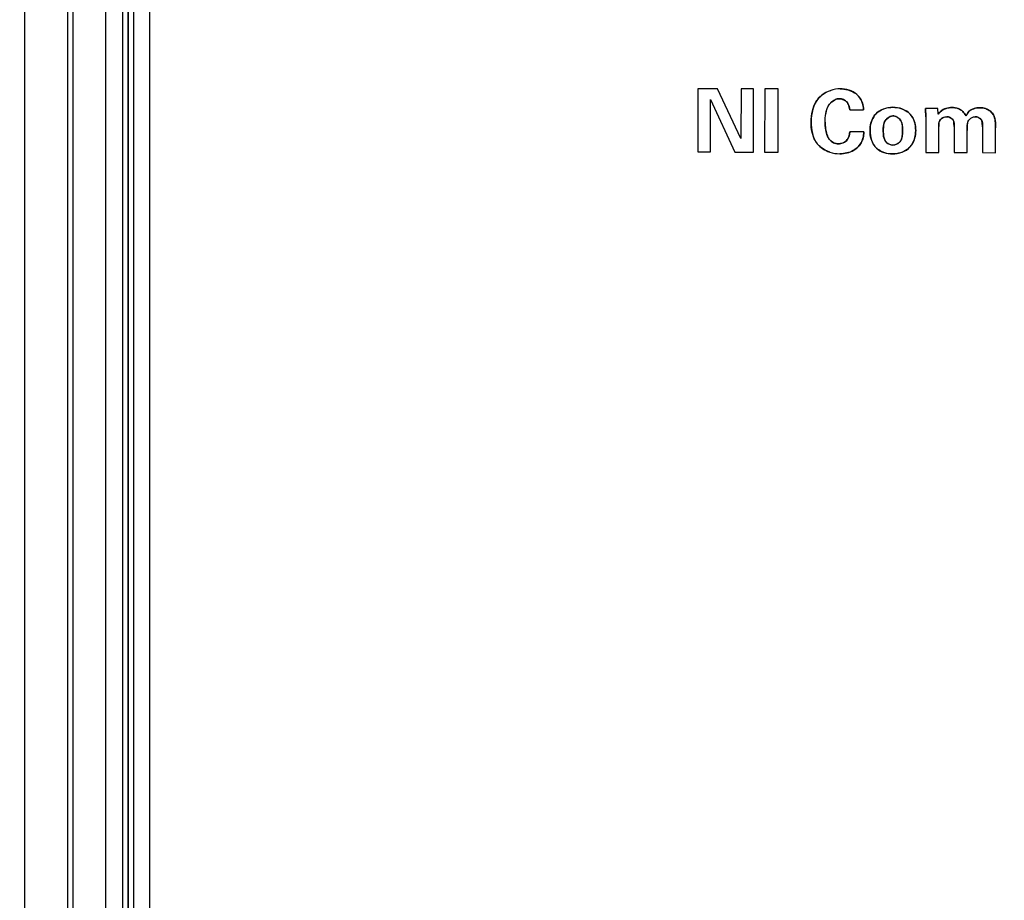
# Model space of a CAD drawing. Header units: inches. Extents: x 0 to 34, y 0 to 22.
# Tile 37 of 139: x 7.2 to 8.1, y 16.4 to 17.2. Entities that reach past the tile are written whole.
import ezdxf

# ---------------------------------------------------------------- set-up
doc = ezdxf.new("R2010")
doc.units = ezdxf.units.IN
doc.header["$LTSCALE"] = 1.87
doc.header["$MEASUREMENT"] = 0
doc.layers.get('0').update_dxf_attribs({"linetype": 'CONTINUOUS'})
doc.layers.add('02___PRT_ALL_AXES', color=7, linetype='CONTINUOUS')
doc.layers.add('DIMENSIONS', color=7, linetype='CONTINUOUS')
doc.styles.get("Standard").update_dxf_attribs({"font": 'txt', "width": 0.8})
doc.dimstyles.new('DIMSTYLE_1', dxfattribs={"dimtxt": 0.125, "dimasz": 0.18, "dimexe": 0.125, "dimexo": 0.0625, "dimgap": 0.03125, "dimtad": 0, "dimtih": 1, "dimtoh": 1, "dimdsep": 46, "dimtxsty": 'STANDARD', "dimblk": '_FILLED', "dimblk1": '_FILLED', "dimblk2": '_FILLED', "dimcen": 0.09, "dimazin": 2, "dimtp": 0.001, "dimtm": 0.001, "dimtfac": 1, "dimtofl": 0, "dimtmove": 0, "dimatfit": 3, "dimldrblk": '_FILLED', "dimfxl": 1, "dimtolj": 1, "dimarcsym": 0})

# ---------------------------------------------------------------- blocks, each defined once
blk = doc.blocks.new('*D14')
at = {"layer": 'DIMENSIONS', "color": 2, "linetype": 'CONTINUOUS'}
blk.add_line((7.22993, 17.80067), (5.38823, 17.80067), dxfattribs=at)
at = {"layer": 'DIMENSIONS', "color": 2, "linetype": 'CONTINUOUS', "insert": (5.32573, 17.86317), "char_height": 0.125, "width": 1.325, "attachment_point": 3, "line_spacing_factor": 0.9}
blk.add_mtext('88.11{\\ftxt.shx;\\W1.000000;\\H0.125000; }[3.469]', dxfattribs=at)
blk = doc.blocks.new('_FILLED')
at = {"color": 0, "linetype": 'BYBLOCK'}
blk.add_solid([(0, 0), (-1, 0.1736), (-1, -0.1736)], dxfattribs=at)
blk = doc.blocks.new('*D29')
at = {"layer": 'DIMENSIONS', "color": 2, "linetype": 'CONTINUOUS'}
blk.add_line((10.02389, 16.33599), (10.02389, 18.48817), dxfattribs=at)
at = {"layer": 'DIMENSIONS', "color": 2, "linetype": 'CONTINUOUS', "insert": (9.96139, 18.55067), "char_height": 0.125, "width": 1.425, "attachment_point": 1, "rotation": 90, "line_spacing_factor": 0.9}
blk.add_mtext('100.28{\\ftxt.shx;\\W1.000000;\\H0.125000; }[3.948]', dxfattribs=at)
blk = doc.blocks.new('*D30')
at = {"layer": 'DIMENSIONS', "color": 2, "linetype": 'CONTINUOUS'}
blk.add_line((11.88389, 16.33599), (11.88389, 18.48817), dxfattribs=at)
at = {"layer": 'DIMENSIONS', "color": 2, "linetype": 'CONTINUOUS', "insert": (11.82139, 18.55067), "char_height": 0.125, "width": 1.425, "attachment_point": 1, "rotation": 90, "line_spacing_factor": 0.9}
blk.add_mtext('147.53{\\ftxt.shx;\\W1.000000;\\H0.125000; }[5.808]', dxfattribs=at)
blk = doc.blocks.new('*D31')
at = {"layer": 'DIMENSIONS', "color": 2, "linetype": 'CONTINUOUS'}
blk.add_line((15.60389, 16.33599), (15.60389, 18.48817), dxfattribs=at)
at = {"layer": 'DIMENSIONS', "color": 2, "linetype": 'CONTINUOUS', "insert": (15.54139, 18.55067), "char_height": 0.125, "width": 1.425, "attachment_point": 1, "rotation": 90, "line_spacing_factor": 0.9}
blk.add_mtext('242.02{\\ftxt.shx;\\W1.000000;\\H0.125000; }[9.528]', dxfattribs=at)

msp = doc.modelspace()

# ---------------------------------------------------------------- linework, layer by layer
at = {"color": 7, "linetype": 'CONTINUOUS'}
for p, q in [((7.16788, 14.43179), (7.16788, 17.70055)), ((7.20725, 14.43179), (7.20725, 17.70055)), ((7.21163, 17.69835), (7.21163, 14.43398)), ((7.24163, 17.69835), (7.24163, 14.43398)), ((7.25743, 14.44518), (7.25743, 17.68715)), ((7.26235, 14.44518), (7.26235, 17.68715)), ((7.26269, 14.44518), (7.26269, 17.68715)), ((7.26762, 14.44518), (7.26762, 17.68715)), ((7.78368, 17.11029), (7.78354, 17.05252)), ((7.80158, 17.11024), (7.78368, 17.11029)), ((7.82312, 17.06473), (7.80158, 17.11024)), ((7.82323, 17.11019), (7.82312, 17.06473)), ((7.83474, 17.11016), (7.82323, 17.11019)), ((7.8346, 17.0524), (7.83474, 17.11016)), ((7.84497, 17.1103), (7.84482, 17.05237)), ((7.85735, 17.11027), (7.84497, 17.1103)), ((7.85721, 17.05234), (7.85735, 17.11027)), ((7.79521, 17.05249), (7.79532, 17.10043)), ((7.79532, 17.10043), (7.81758, 17.05244)), ((8.0033, 17.09234), (7.99188, 17.09237)), ((7.99188, 17.09237), (7.99226, 17.08477)), ((8.00369, 17.08715), (8.0033, 17.09234)), ((7.92264, 17.09109), (7.93526, 17.09107)), ((7.99226, 17.08477), (7.99218, 17.05202)), ((8.00409, 17.05199), (8.00415, 17.07572)), ((8.0182, 17.07592), (8.01815, 17.05196)), ((8.04417, 17.07563), (8.04412, 17.0519)), ((8.05602, 17.05186), (8.05607, 17.07464)), ((7.93569, 17.07085), (7.92266, 17.07088)), ((8.03005, 17.05193), (8.0301, 17.07214)), ((7.78354, 17.05252), (7.79521, 17.05249)), ((7.81758, 17.05244), (7.8346, 17.0524)), ((7.84482, 17.05237), (7.85721, 17.05234)), ((7.99218, 17.05202), (8.00409, 17.05199)), ((8.01815, 17.05196), (8.03005, 17.05193)), ((8.04412, 17.0519), (8.05602, 17.05186))]:
    msp.add_line(p, q, dxfattribs=at)
at = {"color": 40, "linetype": 'CONTINUOUS'}
for p, q in [((7.92264, 17.09109), (7.92192, 17.09492)), ((8.00369, 17.08715), (8.00484, 17.0886)), ((8.00484, 17.0886), (8.00687, 17.09041)), ((8.00708, 17.08337), (8.00563, 17.08207)), ((8.03076, 17.08846), (8.03177, 17.08951)), ((7.95354, 17.07618), (7.95342, 17.07185)), ((7.971, 17.07268), (7.97086, 17.07664)), ((8.00437, 17.07924), (8.00415, 17.07572)), ((8.0182, 17.07592), (8.01809, 17.07922)), ((8.03005, 17.07602), (8.03009, 17.07321)), ((8.03223, 17.08227), (8.03194, 17.08194)), ((8.04417, 17.07563), (8.04403, 17.07911)), ((8.05547, 17.08315), (8.05602, 17.07908)), ((8.05602, 17.07908), (8.05607, 17.07464)), ((7.95342, 17.07185), (7.95357, 17.06778)), ((7.97086, 17.06826), (7.971, 17.07268)), ((8.03009, 17.07321), (8.0301, 17.07214))]:
    msp.add_line(p, q, dxfattribs=at)
for centre, radius, start, end in [((7.89201, 17.08303), 0.1003, 3.88513, 5.3405), ((7.91252, 17.08443), 0.07975, 2.06082, 3.88532), ((7.92619, 17.08492), 0.06607, 359.87561, 2.06064), ((8.01174, 17.07651), 0.0083, 114.76661, 124.17357)]:
    msp.add_arc(centre, radius, start, end, dxfattribs=at)
at = {"color": 7, "linetype": 'CONTINUOUS'}
for points, knots in [([(7.90526, 17.10886), (7.90115, 17.10747), (7.89025, 17.10075), (7.88731, 17.08765), (7.88729, 17.07991)], [0, 0, 0, 0, 0.350484, 1, 1, 1, 1]), ([(7.93526, 17.09107), (7.93527, 17.09611), (7.93068, 17.10731), (7.91926, 17.11028), (7.91381, 17.11029)], [0, 0, 0, 0, 0.48081, 1, 1, 1, 1]), ([(7.90024, 17.0798), (7.90025, 17.08498), (7.90053, 17.09468), (7.90939, 17.10128), (7.91331, 17.10127)], [0, 0, 0, 0, 0.568586, 1, 1, 1, 1]), ([(7.91331, 17.10127), (7.91626, 17.10126), (7.92166, 17.09825), (7.9224, 17.0931), (7.92264, 17.09109)], [0, 0, 0, 0, 0.594303, 1, 1, 1, 1]), ([(7.96218, 17.0934), (7.95623, 17.09341), (7.94402, 17.08891), (7.94128, 17.07698), (7.94127, 17.07196)], [0, 0, 0, 0, 0.542291, 1, 1, 1, 1]), ([(7.98306, 17.07217), (7.98307, 17.07738), (7.98003, 17.08937), (7.96791, 17.09338), (7.96218, 17.0934)], [0, 0, 0, 0, 0.476429, 1, 1, 1, 1]), ([(8.02886, 17.08557), (8.02763, 17.08853), (8.02337, 17.09263), (8.01812, 17.09318), (8.01617, 17.09319)], [0, 0, 0, 0, 0.621518, 1, 1, 1, 1]), ([(8.04182, 17.09305), (8.03825, 17.09305), (8.0342, 17.09186), (8.03152, 17.08927), (8.03142, 17.08918)], [0, 0, 0, 0, 0.962913, 1, 1, 1, 1]), ([(8.05411, 17.08654), (8.05266, 17.0892), (8.04839, 17.09246), (8.04358, 17.09304), (8.04182, 17.09305)], [0, 0, 0, 0, 0.631315, 1, 1, 1, 1]), ([(7.95342, 17.07185), (7.95342, 17.07461), (7.9532, 17.08071), (7.95904, 17.08549), (7.96216, 17.08549)], [0, 0, 0, 0, 0.469828, 1, 1, 1, 1]), ([(7.96216, 17.08549), (7.96502, 17.08548), (7.97101, 17.08169), (7.971, 17.07553), (7.971, 17.07268)], [0, 0, 0, 0, 0.501321, 1, 1, 1, 1]), ([(8.006, 17.08974), (8.00567, 17.08946), (8.00482, 17.08865), (8.00412, 17.08773), (8.00369, 17.08715)], [0, 0, 0, 0, 0.377942, 1, 1, 1, 1]), ([(8.00415, 17.07572), (8.00415, 17.0776), (8.00416, 17.08116), (8.00694, 17.08343), (8.00827, 17.08404)], [0, 0, 0, 0, 0.578815, 1, 1, 1, 1]), ([(8.0116, 17.08481), (8.01381, 17.0848), (8.01838, 17.0823), (8.01821, 17.07781), (8.0182, 17.07592)], [0, 0, 0, 0, 0.53901, 1, 1, 1, 1]), ([(8.0374, 17.08475), (8.03954, 17.08474), (8.04428, 17.08245), (8.04418, 17.07771), (8.04417, 17.07563)], [0, 0, 0, 0, 0.505879, 1, 1, 1, 1]), ([(7.88729, 17.07991), (7.88727, 17.07302), (7.88949, 17.06047), (7.89995, 17.05392), (7.90442, 17.05241)], [0, 0, 0, 0, 0.604573, 1, 1, 1, 1]), ([(7.91225, 17.05996), (7.90977, 17.05996), (7.90469, 17.06182), (7.90071, 17.0699), (7.90023, 17.07604), (7.90024, 17.0798)], [0, 0, 0, 0, 0.289387, 0.561116, 1, 1, 1, 1]), ([(8.0301, 17.07214), (8.03011, 17.07501), (8.0296, 17.07881), (8.03178, 17.08179), (8.03223, 17.08227)], [0, 0, 0, 0, 0.821666, 1, 1, 1, 1]), ([(7.92266, 17.07088), (7.92256, 17.06788), (7.92067, 17.06185), (7.91476, 17.05995), (7.91225, 17.05996)], [0, 0, 0, 0, 0.544677, 1, 1, 1, 1]), ([(7.93046, 17.05728), (7.9332, 17.06009), (7.9353, 17.06502), (7.93562, 17.06988), (7.93569, 17.07085)], [0, 0, 0, 0, 0.801699, 1, 1, 1, 1]), ([(7.94127, 17.07196), (7.94126, 17.06628), (7.9448, 17.05424), (7.95665, 17.05067), (7.96184, 17.05065)], [0, 0, 0, 0, 0.522413, 1, 1, 1, 1]), ([(7.96226, 17.05888), (7.95982, 17.05889), (7.95356, 17.06178), (7.95341, 17.06848), (7.95342, 17.07185)], [0, 0, 0, 0, 0.419372, 1, 1, 1, 1]), ([(7.96184, 17.05065), (7.96762, 17.05064), (7.97984, 17.05481), (7.98305, 17.06688), (7.98306, 17.07217)], [0, 0, 0, 0, 0.522053, 1, 1, 1, 1]), ([(7.971, 17.07268), (7.97099, 17.06895), (7.97104, 17.06186), (7.96457, 17.05887), (7.96226, 17.05888)], [0, 0, 0, 0, 0.617379, 1, 1, 1, 1]), ([(7.91359, 17.05085), (7.91799, 17.05084), (7.92442, 17.05215), (7.92926, 17.05604), (7.93046, 17.05728)], [0, 0, 0, 0, 0.718163, 1, 1, 1, 1])]:
    msp.add_open_spline(points, degree=3, knots=knots, dxfattribs=at)
at = {"color": 40, "linetype": 'CONTINUOUS'}
for points, knots in [([(7.89198, 17.09863), (7.89272, 17.09982), (7.89438, 17.10206), (7.89646, 17.10396), (7.89758, 17.10481)], [0, 0, 0, 0, 0.501495, 1, 1, 1, 1]), ([(7.92698, 17.10675), (7.92779, 17.10623), (7.92939, 17.105), (7.93075, 17.10349), (7.93138, 17.10264)], [0, 0, 0, 0, 0.481841, 1, 1, 1, 1]), ([(7.90523, 17.09737), (7.90452, 17.09664), (7.90332, 17.09513), (7.90245, 17.0935), (7.90211, 17.09272)], [0, 0, 0, 0, 0.530548, 1, 1, 1, 1]), ([(7.92192, 17.09492), (7.9217, 17.09562), (7.92123, 17.09673), (7.92049, 17.09772), (7.92016, 17.09809)], [0, 0, 0, 0, 0.605193, 1, 1, 1, 1]), ([(8.02169, 17.09236), (8.02178, 17.09232), (8.02338, 17.09172), (8.02488, 17.09074), (8.02608, 17.08958)], [0, 0, 0, 0, 0.054499, 1, 1, 1, 1]), ([(7.9446, 17.08474), (7.94496, 17.0853), (7.94615, 17.08695), (7.94767, 17.08835), (7.9488, 17.08917)], [0, 0, 0, 0, 0.325596, 1, 1, 1, 1]), ([(7.97546, 17.08935), (7.97643, 17.08866), (7.97796, 17.08732), (7.97918, 17.0857), (7.97964, 17.085)], [0, 0, 0, 0, 0.584893, 1, 1, 1, 1]), ([(7.97003, 17.08008), (7.96988, 17.08043), (7.96937, 17.08143), (7.96863, 17.08235), (7.96806, 17.0829)], [0, 0, 0, 0, 0.331042, 1, 1, 1, 1]), ([(8.00563, 17.08207), (8.00543, 17.08182), (8.00482, 17.08096), (8.00451, 17.07997), (8.00437, 17.07924)], [0, 0, 0, 0, 0.30342, 1, 1, 1, 1]), ([(8.01809, 17.07922), (8.01797, 17.08004), (8.01771, 17.08101), (8.01717, 17.08185), (8.01705, 17.08201)], [0, 0, 0, 0, 0.811423, 1, 1, 1, 1]), ([(8.03194, 17.08194), (8.03161, 17.08155), (8.03106, 17.08075), (8.0307, 17.07989), (8.03056, 17.07946)], [0, 0, 0, 0, 0.519866, 1, 1, 1, 1]), ([(8.04403, 17.07911), (8.04389, 17.08008), (8.0436, 17.08107), (8.04302, 17.08192), (8.04297, 17.08198)], [0, 0, 0, 0, 0.928353, 1, 1, 1, 1]), ([(7.90059, 17.0737), (7.90081, 17.07198), (7.90119, 17.07017), (7.90178, 17.0684), (7.90182, 17.0683)], [0, 0, 0, 0, 0.94334, 1, 1, 1, 1]), ([(7.93569, 17.07085), (7.93562, 17.06988), (7.9355, 17.06812), (7.93515, 17.06635), (7.93495, 17.06556)], [0, 0, 0, 0, 0.547804, 1, 1, 1, 1]), ([(7.89652, 17.05658), (7.8952, 17.05761), (7.89325, 17.05948), (7.89174, 17.06169), (7.89123, 17.06257)], [0, 0, 0, 0, 0.615125, 1, 1, 1, 1]), ([(7.90407, 17.0639), (7.90443, 17.06343), (7.90548, 17.06228), (7.90683, 17.06141), (7.90772, 17.061)], [0, 0, 0, 0, 0.384792, 1, 1, 1, 1]), ([(7.91655, 17.0608), (7.91757, 17.06123), (7.91873, 17.06193), (7.91966, 17.06287), (7.91982, 17.06305)], [0, 0, 0, 0, 0.818077, 1, 1, 1, 1]), ([(7.93046, 17.05728), (7.92926, 17.05604), (7.92771, 17.0548), (7.926, 17.05382), (7.92579, 17.0537)], [0, 0, 0, 0, 0.880359, 1, 1, 1, 1]), ([(7.94919, 17.0544), (7.94849, 17.05489), (7.94694, 17.05616), (7.94566, 17.05771), (7.94501, 17.05868)], [0, 0, 0, 0, 0.422794, 1, 1, 1, 1]), ([(7.95437, 17.0642), (7.95468, 17.0634), (7.9552, 17.06245), (7.95595, 17.06163), (7.95611, 17.06147)], [0, 0, 0, 0, 0.788862, 1, 1, 1, 1]), ([(7.96825, 17.06142), (7.96836, 17.06153), (7.96915, 17.06239), (7.96971, 17.0634), (7.97006, 17.06434)], [0, 0, 0, 0, 0.131929, 1, 1, 1, 1]), ([(7.97945, 17.05912), (7.97899, 17.05843), (7.97773, 17.0568), (7.97618, 17.05543), (7.97517, 17.05472)], [0, 0, 0, 0, 0.405806, 1, 1, 1, 1])]:
    msp.add_open_spline(points, degree=3, knots=knots, dxfattribs=at)
for points in [[(7.89758, 17.10481), (7.89988, 17.10656), (7.90251, 17.10793), (7.90528, 17.10887)], [(7.91381, 17.11029), (7.91619, 17.11029), (7.91866, 17.10999), (7.92102, 17.10935)], [(7.92102, 17.10935), (7.92313, 17.10877), (7.92516, 17.10792), (7.92698, 17.10675)], [(7.93138, 17.10264), (7.93263, 17.10098), (7.9336, 17.09909), (7.93426, 17.09711)], [(7.88851, 17.09018), (7.88927, 17.09318), (7.89039, 17.09606), (7.89198, 17.09863)], [(7.90211, 17.09272), (7.90128, 17.09081), (7.90082, 17.08879), (7.90056, 17.08672)], [(7.90925, 17.10031), (7.90777, 17.09961), (7.9064, 17.09858), (7.90523, 17.09737)], [(7.91331, 17.10127), (7.91192, 17.10127), (7.91055, 17.10092), (7.90925, 17.10031)], [(7.91696, 17.10042), (7.91579, 17.10096), (7.91453, 17.10126), (7.91331, 17.10127)], [(7.92016, 17.09809), (7.91929, 17.09906), (7.91817, 17.09986), (7.91696, 17.10042)], [(7.93426, 17.09711), (7.93492, 17.09514), (7.93526, 17.09308), (7.93526, 17.09107)], [(7.95496, 17.09226), (7.95733, 17.09302), (7.95981, 17.09341), (7.96218, 17.0934)], [(7.96218, 17.0934), (7.96458, 17.09339), (7.96709, 17.09302), (7.96948, 17.09227)], [(8.00687, 17.09041), (8.00813, 17.09129), (8.00957, 17.09197), (8.01108, 17.09243)], [(8.01108, 17.09243), (8.01275, 17.09294), (8.0145, 17.09319), (8.01617, 17.09319)], [(8.01617, 17.09319), (8.01803, 17.09318), (8.01992, 17.09299), (8.02169, 17.09236)], [(8.03614, 17.09208), (8.03797, 17.09273), (8.03994, 17.09305), (8.04182, 17.09305)], [(8.04182, 17.09305), (8.04361, 17.09304), (8.04541, 17.09282), (8.04713, 17.09222)], [(7.88729, 17.07991), (7.8873, 17.08328), (7.88767, 17.0868), (7.88851, 17.09018)], [(7.94214, 17.07895), (7.94268, 17.08101), (7.94348, 17.08298), (7.9446, 17.08474)], [(7.9488, 17.08917), (7.95063, 17.09052), (7.95275, 17.09155), (7.95496, 17.09226)], [(7.95943, 17.08487), (7.95845, 17.08444), (7.95752, 17.08379), (7.95672, 17.08302)], [(7.96216, 17.08549), (7.96123, 17.08549), (7.96031, 17.08526), (7.95943, 17.08487)], [(7.96514, 17.08484), (7.96417, 17.08525), (7.96316, 17.08548), (7.96216, 17.08549)], [(7.96806, 17.0829), (7.96722, 17.08371), (7.96621, 17.08439), (7.96514, 17.08484)], [(7.96948, 17.09227), (7.97163, 17.0916), (7.97367, 17.09063), (7.97546, 17.08935)], [(7.97964, 17.085), (7.98078, 17.08325), (7.9816, 17.08127), (7.98216, 17.07921)], [(8.01459, 17.08405), (8.01364, 17.08453), (8.01259, 17.08481), (8.0116, 17.08481)], [(8.01705, 17.08201), (8.01645, 17.08286), (8.01557, 17.08356), (8.01459, 17.08405)], [(8.02608, 17.08958), (8.02727, 17.08843), (8.02824, 17.08705), (8.02886, 17.08557)], [(8.03177, 17.08951), (8.033, 17.09064), (8.03451, 17.09149), (8.03614, 17.09208)], [(8.04054, 17.08398), (8.03955, 17.08447), (8.03844, 17.08474), (8.0374, 17.08475)], [(8.04297, 17.08198), (8.04238, 17.08281), (8.04151, 17.0835), (8.04054, 17.08398)], [(8.04713, 17.09222), (8.04866, 17.09169), (8.05012, 17.09086), (8.05138, 17.08981)], [(8.05138, 17.08981), (8.05249, 17.08888), (8.05343, 17.08778), (8.05411, 17.08654)], [(8.05411, 17.08654), (8.05475, 17.08549), (8.05518, 17.08435), (8.05547, 17.08315)], [(7.88824, 17.07045), (7.88755, 17.07357), (7.88728, 17.07681), (7.88729, 17.07991)], [(7.90024, 17.0798), (7.90023, 17.07777), (7.90032, 17.07572), (7.90059, 17.0737)], [(7.94127, 17.07196), (7.94128, 17.07426), (7.94154, 17.07666), (7.94214, 17.07895)], [(7.95454, 17.08001), (7.95396, 17.07879), (7.95368, 17.0775), (7.95354, 17.07618)], [(7.95672, 17.08302), (7.95581, 17.08214), (7.95505, 17.0811), (7.95454, 17.08001)], [(7.97086, 17.07664), (7.97074, 17.07783), (7.97049, 17.079), (7.97003, 17.08008)], [(7.98216, 17.07921), (7.98278, 17.0769), (7.98307, 17.07449), (7.98306, 17.07217)], [(8.03056, 17.07946), (8.0302, 17.07837), (8.03008, 17.0772), (8.03005, 17.07602)], [(7.89123, 17.06257), (7.88982, 17.06498), (7.88886, 17.06767), (7.88824, 17.07045)], [(7.90182, 17.0683), (7.90236, 17.06673), (7.90307, 17.0652), (7.90407, 17.0639)], [(7.91982, 17.06305), (7.9207, 17.06403), (7.92136, 17.06521), (7.92183, 17.06648)], [(7.92183, 17.06648), (7.92235, 17.0679), (7.92262, 17.06942), (7.92266, 17.07088)], [(7.93495, 17.06556), (7.93453, 17.06395), (7.93392, 17.06237), (7.93311, 17.0609)], [(7.94228, 17.06467), (7.94159, 17.06706), (7.94127, 17.06956), (7.94127, 17.07196)], [(7.95357, 17.06778), (7.9537, 17.06654), (7.95393, 17.06532), (7.95437, 17.0642)], [(7.97006, 17.06434), (7.97051, 17.06556), (7.97074, 17.0669), (7.97086, 17.06826)], [(7.98306, 17.07217), (7.98306, 17.06981), (7.98275, 17.06736), (7.98209, 17.06501)], [(7.90442, 17.05241), (7.90156, 17.05337), (7.89885, 17.05478), (7.89652, 17.05658)], [(7.90772, 17.061), (7.90914, 17.06033), (7.91072, 17.05996), (7.91225, 17.05996)], [(7.91225, 17.05996), (7.91369, 17.05996), (7.91519, 17.06024), (7.91655, 17.0608)], [(7.93311, 17.0609), (7.93238, 17.05958), (7.9315, 17.05835), (7.93046, 17.05728)], [(7.94501, 17.05868), (7.9438, 17.06048), (7.9429, 17.06253), (7.94228, 17.06467)], [(7.95611, 17.06147), (7.9569, 17.06067), (7.95789, 17.06003), (7.95895, 17.05958)], [(7.95895, 17.05958), (7.96001, 17.05913), (7.96115, 17.05888), (7.96226, 17.05888)], [(7.96226, 17.05888), (7.96331, 17.05888), (7.9644, 17.05911), (7.96542, 17.05954)], [(7.96542, 17.05954), (7.96648, 17.05998), (7.96747, 17.06063), (7.96825, 17.06142)], [(7.98209, 17.06501), (7.9815, 17.06292), (7.98063, 17.0609), (7.97945, 17.05912)], [(7.92018, 17.05159), (7.91802, 17.05108), (7.91578, 17.05085), (7.91359, 17.05085)], [(7.92579, 17.0537), (7.92405, 17.05274), (7.92214, 17.05205), (7.92018, 17.05159)], [(7.95487, 17.05169), (7.95284, 17.05231), (7.9509, 17.05321), (7.94919, 17.0544)], [(7.96184, 17.05065), (7.95954, 17.05066), (7.95715, 17.051), (7.95487, 17.05169)], [(7.96909, 17.05175), (7.96671, 17.05102), (7.96422, 17.05065), (7.96184, 17.05065)], [(7.97517, 17.05472), (7.97335, 17.05342), (7.97126, 17.05243), (7.96909, 17.05175)]]:
    msp.add_open_spline(points, degree=3, dxfattribs=at)
at = {"color": 7, "linetype": 'CONTINUOUS'}
for points in [[(7.91381, 17.11029), (7.91098, 17.1103), (7.90805, 17.1098), (7.90526, 17.10886)], [(8.01617, 17.09319), (8.01263, 17.0932), (8.00873, 17.09205), (8.006, 17.08974)], [(8.00827, 17.08404), (8.00933, 17.08454), (8.0105, 17.08481), (8.0116, 17.08481)], [(8.03142, 17.08918), (8.03038, 17.08813), (8.02954, 17.08687), (8.02886, 17.08557)], [(8.03223, 17.08227), (8.03296, 17.08304), (8.03384, 17.08369), (8.03478, 17.08413)], [(8.03478, 17.08413), (8.03563, 17.08452), (8.03652, 17.08475), (8.0374, 17.08475)], [(8.05607, 17.07464), (8.05608, 17.07866), (8.0562, 17.08311), (8.05411, 17.08654)], [(7.90442, 17.05241), (7.90742, 17.05139), (7.91057, 17.05086), (7.91359, 17.05085)]]:
    msp.add_open_spline(points, degree=3, dxfattribs=at)
at = {"layer": '02___PRT_ALL_AXES', "color": 7, "linetype": 'CONTINUOUS'}
msp.add_line((7.28201, 17.6891), (7.28201, 14.45351), dxfattribs=at)

# ---------------------------------------------------------------- dimensions: what is measured, and where the dimension line sits
at = {"layer": 'DIMENSIONS', "color": 2, "linetype": 'CONTINUOUS'}
for feature_location, offset, dtype, origin, picture, middle in [((10.02389, 16.33599), (0, 2.15218), 1, (6.07573, 16.27349), '*D29', (10.02389, 19.26317)), ((11.88389, 16.33599), (0, 2.15218), 1, (6.07573, 16.27349), '*D30', (11.88389, 19.26317)), ((15.60389, 16.33599), (0, 2.15218), 1, (6.07573, 16.27349), '*D31', (15.60389, 19.26317)), ((7.22993, 17.80067), (-1.8417, 0), 0, (7.29243, 14.33167), '*D14', (4.66323, 17.80067))]:
    dim = msp.add_ordinate_dim(feature_location=feature_location, offset=offset, dtype=dtype, origin=origin, dimstyle='DIMSTYLE_1', dxfattribs=at)
    dim.commit()
    dim.dimension.update_dxf_attribs({"geometry": picture, "text_midpoint": middle})

doc.saveas('drawing.dxf')
